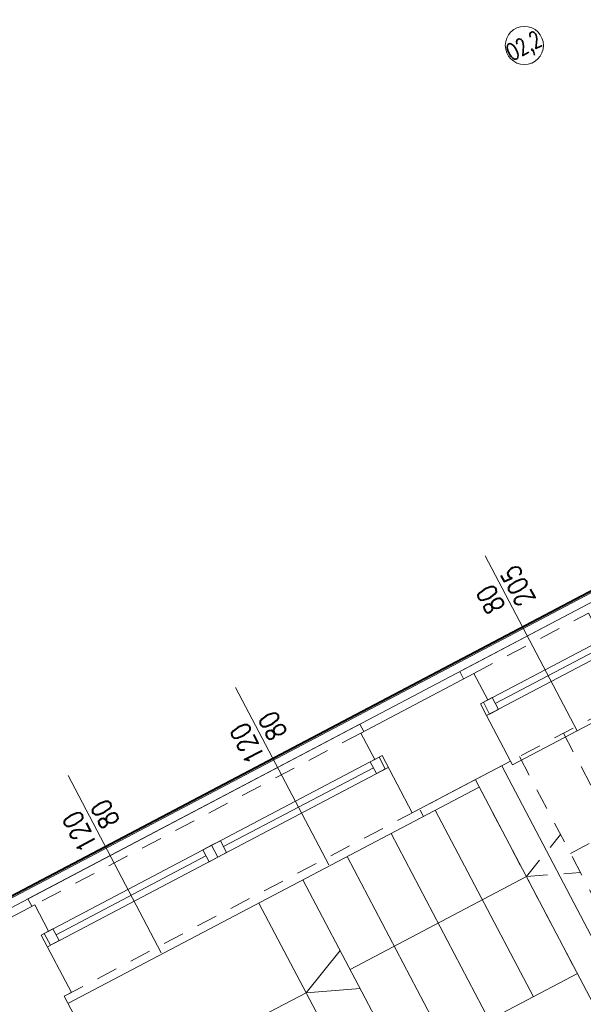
# Model space of a CAD drawing. Header units: metres. Extents: x 7408630 to 7411134, y 5569633 to 5570339.
# Tile 206 of 256: x 7410500.32 to 7410503.71, y 5569909.57 to 5569915.5. Entities that reach past the tile are written whole.
import ezdxf
from ezdxf.enums import TextEntityAlignment as Align

# ---------------------------------------------------------------- set-up
doc = ezdxf.new("R2010")
doc.units = ezdxf.units.M
doc.header["$MEASUREMENT"] = 0
doc.linetypes.add('HIDDEN', pattern=[9.525, 6.35, -3.175])
for name, color, linetype, lineweight in [('! tynk', 21, 'Continuous', 0), ('0-osie-tx', 66, 'Continuous', 9), ('Istn-cienka', 4, 'Continuous', 9), ('Istn-okna', 6, 'Continuous', 13), ('Istn-sciany', 3, 'Continuous', 20), ('Istn-widok', 1, 'Continuous', 15), ('Ocieplenie', 4, 'ZIGZAG', 5), ('OPIS POM NOWE', 140, 'Continuous', 5), ('Opis_okna', 8, 'Continuous', 15), ('Opis_pom', 9, 'Continuous', 18), ('Sciany', 2, 'Continuous', 40), ('Widok', 1, 'Continuous', 15)]:
    doc.layers.add(name, color=color, linetype=linetype, lineweight=lineweight)
doc.styles.add('ARCHETYP', font='romans.shx', dxfattribs={"height": 15})
doc.styles.add('ARIAL', font='tahoma.ttf')
doc.styles.add('TXT', font='simplex.shx')
doc.linetypes.add('ZIGZAG', pattern='A,0.00254,-5.08,[131,ltypeshp.shx,S=5.08,R=0,X=-5.08,Y=0],-10.16,[131,ltypeshp.shx,S=5.08,R=180,X=5.08,Y=0],-5.08', length=20.32254)
doc.dimstyles.new('DIM50', dxfattribs={"dimscale": 5, "dimtxt": 2, "dimasz": 1, "dimexe": 0, "dimexo": 0, "dimgap": 0.5, "dimtad": 1, "dimdec": 4, "dimrnd": 0.5, "dimdsep": 46, "dimtxsty": 'TXT', "dimblk": 'TICK1', "dimblk1": 'TICK1', "dimblk2": 'TICK1', "dimsah": 1, "dimcen": 0, "dimse1": 1, "dimse2": 1, "dimclrd": 1, "dimclre": 7, "dimclrt": 9, "dimadec": 0, "dimazin": 0, "dimtfac": 1, "dimtdec": 4, "dimtmove": 2, "dimatfit": 3, "dimldrblk": 'TICK1', "dimfxl": 1, "dimtolj": 1, "dimarcsym": 0})

# ---------------------------------------------------------------- blocks, each defined once
blk = doc.blocks.new('TICK1')
at = {"color": 0}
for p, q in [((0, -1.4), (0, 1.4)), ((0, 0), (-1, 0))]:
    blk.add_line(p, q, dxfattribs=at)
at = {"color": 2}
blk.add_line((-1, -1), (1, 1), dxfattribs=at)
blk = doc.blocks.new('*D107')
at = {"layer": '0-osie-tx', "color": 1, "lineweight": -2}
blk.add_line((60775.57, -197861.89), (60202.57, -197861.89), dxfattribs=at)
at = {"layer": 'DEFPOINTS', "color": 0}
for p in [(60197.57, -197861.89), (60197.57, -197909.59), (60780.57, -197909.59)]:
    blk.add_point(p, dxfattribs=at)
at = {"layer": '0-osie-tx', "color": 1, "lineweight": -2, "xscale": 5, "yscale": 5, "zscale": 5, "rotation": 180}
blk.add_blockref('TICK1', (60197.57, -197861.89), dxfattribs=at)
at = {"layer": '0-osie-tx', "color": 1, "lineweight": -2, "xscale": 5, "yscale": 5, "zscale": 5}
blk.add_blockref('TICK1', (60780.57, -197861.89), dxfattribs=at)
at = {"layer": '0-osie-tx', "color": 9, "insert": (60489.07, -197855.64), "char_height": 7.5, "attachment_point": 5, "style": 'TXT'}
blk.add_mtext('\\A1;583', dxfattribs=at)
blk = doc.blocks.new('okno 4')
at = {"layer": 'Istn-cienka', "linetype": 'HIDDEN', "ltscale": 2}
for points in [[(51751.72, -197352.83), (51829.72, -197352.83)], [(51834.72, -197409.83), (51746.72, -197409.83)]]:
    blk.add_lwpolyline(points, dxfattribs=at)
at = {"layer": 'Istn-okna'}
for points in [[(51834.72, -197370.83), (51746.72, -197370.83)], [(51826.72, -197374.83), (51754.72, -197374.83)], [(51834.72, -197378.83), (51746.72, -197378.83)]]:
    blk.add_lwpolyline(points, dxfattribs=at)
for points in [[(51754.72, -197370.83), (51748.72, -197370.83), (51748.72, -197378.83), (51754.72, -197378.83)], [(51832.72, -197370.83), (51826.72, -197370.83), (51826.72, -197378.83), (51832.72, -197378.83)]]:
    blk.add_lwpolyline(points, close=True, dxfattribs=at)
at = {"layer": 'Istn-sciany'}
for points in [[(51751.72, -197370.83), (51751.72, -197352.83)], [(51829.72, -197370.83), (51829.72, -197352.83)], [(51751.72, -197370.83), (51746.72, -197370.83)], [(51746.72, -197378.83), (51746.72, -197370.83)], [(51834.72, -197370.83), (51829.72, -197370.83)], [(51834.72, -197378.83), (51834.72, -197370.83)], [(51746.72, -197378.83), (51746.72, -197409.83)], [(51834.72, -197378.83), (51834.72, -197409.83)]]:
    blk.add_lwpolyline(points, dxfattribs=at)
at = {"layer": 'Istn-widok'}
for points in [[(51744.72, -197347.83), (51836.72, -197347.83)], [(51744.72, -197352.83), (51744.72, -197347.83)], [(51836.72, -197352.83), (51836.72, -197347.83)], [(51746.72, -197409.83), (51746.72, -197412.33)], [(51834.72, -197409.83), (51834.72, -197412.33)], [(51834.72, -197412.33), (51746.72, -197412.33)]]:
    blk.add_lwpolyline(points, dxfattribs=at)
blk = doc.blocks.new('A$C142d3faa')
at = {"layer": '! tynk'}
for points in [[(-883.77464, 1440.91757), (-883.77464, 1656.60619), (1838.22536, 1656.60619), (1838.22536, 1780.60619)], [(-882.77464, 1440.91757), (-882.77464, 1655.60619), (1839.22536, 1655.60619), (1839.22536, 1780.60619)]]:
    blk.add_lwpolyline(points, dxfattribs=at)
at = {"layer": 'Istn-cienka', "linetype": 'HIDDEN', "ltscale": 2}
for points in [[(1498.22536, 1645.60619), (1276.22536, 1645.60619)], [(1266.22536, 1588.60619), (1528.22536, 1588.60619)]]:
    blk.add_lwpolyline(points, dxfattribs=at)
at = {"layer": 'Istn-okna'}
for points in [[(1271.22536, 1627.60619), (1503.22536, 1627.60619)], [(1271.22536, 1619.60619), (1503.22536, 1619.60619)], [(1279.22536, 1623.60619), (1381.22536, 1623.60619)], [(1393.22536, 1623.60619), (1495.22536, 1623.60619)]]:
    blk.add_lwpolyline(points, dxfattribs=at)
for points in [[(1273.22536, 1627.60619), (1279.22536, 1627.60619), (1279.22536, 1619.60619), (1273.22536, 1619.60619)], [(1381.22536, 1627.60619), (1387.22536, 1627.60619), (1387.22536, 1619.60619), (1381.22536, 1619.60619)], [(1387.22536, 1627.60619), (1393.22536, 1627.60619), (1393.22536, 1619.60619), (1387.22536, 1619.60619)], [(1495.22536, 1627.60619), (1501.22536, 1627.60619), (1501.22536, 1619.60619), (1495.22536, 1619.60619)]]:
    blk.add_lwpolyline(points, close=True, dxfattribs=at)
at = {"layer": 'Istn-sciany'}
for points in [[(1104.22536, 1645.60619), (1276.22536, 1645.60619)], [(1213.22536, 1645.60619), (1276.22536, 1645.60619)], [(1276.22536, 1627.60619), (1276.22536, 1645.60619)], [(1498.22536, 1645.60619), (1575.22536, 1645.60619)], [(1498.22536, 1627.60619), (1498.22536, 1645.60619)], [(1498.22536, 1645.60619), (1575.22536, 1645.60619)], [(1271.22536, 1627.60619), (1276.22536, 1627.60619)], [(1271.22536, 1588.60619), (1271.22536, 1627.60619)], [(1498.22536, 1627.60619), (1503.22536, 1627.60619)], [(1503.22536, 1588.60619), (1503.22536, 1627.60619)], [(1266.22536, 1588.60619), (1266.22536, 1336.60619)], [(1271.22536, 1588.60619), (1266.22536, 1588.60619)], [(1266.22536, 1011.60619), (1266.22536, 1588.60619)], [(1570.22536, 1588.60619), (1503.22536, 1588.60619)], [(1528.22536, 1588.60619), (1570.22536, 1588.60619)], [(1546.22536, 1588.60619), (1546.22536, 1148.60619)], [(1564.22536, 1588.60619), (1564.22536, 1446.60619), (1579.22536, 1446.60619), (1579.22536, 1362.60619), (1564.22536, 1362.60619), (1564.22536, 1225.60619), (1579.22536, 1225.60619)], [(1396.22536, 1456.60619), (1546.22536, 1456.60619)]]:
    blk.add_lwpolyline(points, dxfattribs=at)
at = {"layer": 'Istn-sciany', "linetype": 'HIDDEN', "ltscale": 2}
for points in [[(1546.22536, 1588.60619), (1546.22536, 1456.60619)], [(1576.22536, 1588.60619), (1576.22536, 1456.60619)], [(1606.22536, 1588.60619), (1606.22536, 1456.60619)], [(1546.22536, 1522.60619), (1576.22536, 1535.49011)], [(1546.22536, 1522.60619), (1576.22536, 1509.72228)], [(1576.22536, 1522.60619), (1726.22536, 1522.60619)]]:
    blk.add_lwpolyline(points, dxfattribs=at)
at = {"layer": 'Istn-widok'}
for points in [[(1500.22536, 1650.60619), (1274.22536, 1650.60619)], [(1274.22536, 1645.60619), (1274.22536, 1650.60619)], [(1500.22536, 1645.60619), (1500.22536, 1650.60619)], [(1266.22536, 1583.60619), (1546.22536, 1583.60619)], [(1396.22536, 1583.60619), (1396.22536, 1456.60619)], [(1426.22536, 1583.60619), (1426.22536, 1456.60619)], [(1456.22536, 1583.60619), (1456.22536, 1456.60619)], [(1486.22536, 1583.60619), (1486.22536, 1456.60619)], [(1508.22536, 1587.95464), (1508.22536, 1583.60619)], [(1516.22536, 1583.60619), (1516.22536, 1456.60619)], [(1331.22536, 1522.60619), (1396.22536, 1522.60619)], [(1426.22536, 1522.60619), (1546.22536, 1522.60619)]]:
    blk.add_lwpolyline(points, dxfattribs=at)
at = {"layer": 'Ocieplenie', "linetype": 'ZIGZAG', "ltscale": 0.75}
blk.add_lwpolyline([(-877.77464, 1440.91757), (-877.77464, 1650.60619), (1844.22536, 1650.60619), (1844.22536, 1780.60619)], dxfattribs=at)
at = {"layer": 'Opis_okna'}
for points in [[(1330.22536, 1584.44731), (1330.22536, 1705.03251)], [(1444.22536, 1584.44731), (1444.22536, 1705.03251)], [(1614.22536, 1586.10619), (1614.22536, 1705.03251)]]:
    blk.add_lwpolyline(points, dxfattribs=at)
blk.add_circle((1778.29904, 1966.10619), 11.5, dxfattribs=at)
at = {"layer": 'Sciany'}
blk.add_lwpolyline([(1838.22536, 1656.60619), (-883.77464, 1656.60619), (-883.77464, 859.60619), (-960.77464, 859.60619), (-960.77464, -275.39381), (-600.77464, -275.39381), (-600.77464, -418.39381), (4503.72174, -418.39183), (4503.72174, 1121.60619), (3122.22536, 1121.60619)], dxfattribs=at)
at = {"layer": 'Widok'}
for points in [[(1396.22536, 1522.60619), (1426.22536, 1535.49011)], [(1396.22536, 1522.60619), (1426.22536, 1509.72228)]]:
    blk.add_lwpolyline(points, dxfattribs=at)
at = {"layer": '0-osie-tx'}
blk.add_blockref('okno 4', (-50176.49855, 198998.43831), dxfattribs=at)
at = {"layer": 'OPIS POM NOWE', "style": 'ARIAL'}
for tag, p in [('E1,4', (2085.45351, 1677.90272)), ('E1,4', (2642.56507, 1467.09858)), ('E1,4', (2887.55495, 1334.66914)), ('E1,1', (2346.15173, 945.30692)), ('E1,2', (2380.28977, 731.46058)), ('E1,4', (3248.92697, 423.56227)), ('E1,3', (2269.29047, 389.84746)), ('E1,5', (4145.39689, -41.41678))]:
    blk.add_attdef(tag, text='', height=23.936, dxfattribs=at).set_placement(p, align=Align.MIDDLE_CENTER)
at = {"layer": 'Opis_okna', "style": 'ARCHETYP', "width": 0.7}
blk.add_text('O2,2', height=10, dxfattribs=at).set_placement((1767.09073, 1961.18451))
at = {"layer": 'Opis_okna', "style": 'ARCHETYP', "width": 0.8}
for s, p in [('80', (1610.76195, 1672.1722)), ('205', (1629.13033, 1667.62132)), ('120', (1326.76195, 1659.53095)), ('80', (1345.13033, 1665.96244)), ('120', (1440.76195, 1659.53095)), ('80', (1459.13033, 1665.96244))]:
    blk.add_text(s, height=12, rotation=90, dxfattribs=at).set_placement(p)
at = {"layer": 'Opis_pom', "ltscale": 0.7, "style": 'ARIAL'}
for tag, p in [('B1,18', (784.17545, 4749.37691)), ('B1,21', (1474.16062, 4744.55225)), ('B1/17', (593.195, 4721.36004)), ('1,23', (2643.87974, 4721.36004)), ('1,22', (2015.9973, 4715.61993)), ('A1,1', (-123.27527, 4710.79271)), ('B1,19', (983.47704, 4684.25047)), ('B1,1', (2964.21389, 4687.19476)), ('A1,6', (-365.37937, 4657.22679)), ('A1,16', (198.20726, 4631.43636)), ('B1,20', (1267.19488, 4624.63245)), ('B1,3', (3298.01304, 4567.23582)), ('B1,4', (4545.10985, 4480.62225)), ('A1,5', (-782.1155, 4446.93269)), ('A1,2', (-186.91937, 4425.11232)), ('A1,15', (198.20726, 4391.00084)), ('B1,2', (2872.01208, 4302.45919)), ('A1,3', (-121.28956, 4150.90563)), ('B1,8', (2427.38319, 4053.12316)), ('B1,6', (4754.92624, 3940.33462)), ('A1,4', (-837.67923, 3920.77219)), ('B1,14', (401.20606, 3890.99898)), ('B1,13', (1255.28314, 3857.26479)), ('B1,5', (4487.88744, 3854.52406)), ('B1,10', (1961.59927, 3852.27607)), ('B1,9', (2126.78184, 3827.24689)), ('B1,7', (3203.17952, 3799.68363)), ('B1,11', (2118.65879, 3658.83867)), ('B1,12', (1949.47729, 3633.25719)), ('C1,2', (2894.60473, 3427.28336)), ('C1,3', (2160.24672, 3198.45588)), ('C1,1', (3129.25555, 2706.44899)), ('C1,4', (2077.33924, 2485.4131)), ('C1,5', (2131.38321, 2180.30979)), ('C1,10', (3196.04343, 2172.92088)), ('C1,9', (3215.99552, 1907.6342)), ('C1,6', (2168.07384, 1819.58528)), ('D0,18', (1348.65318, 1483.78164)), ('C1,8', (2890.19555, 1472.29709)), ('C1,7', (2247.74624, 1432.40489)), ('D,03', (680.14667, 1361.20684)), ('D0,15', (1769.82602, 1360.28568)), ('D,07', (301.65348, 1339.2086)), ('D0,6', (-189.6235, 1299.11733)), ('D0,8', (-573.60597, 1280.79442)), ('D0,4', (520.2942, 1181.60376)), ('D0,2', (1011.71883, 1184.66707)), ('D0,14', (1790.01141, 1156.00202)), ('D,05', (264.32997, 1077.69749)), ('D0,13', (1760.78024, 974.27002)), ('D0,09', (-770.07094, 944.55513)), ('D0,1', (999.98875, 928.60626)), ('D0,10', (-751.07239, 564.55801)), ('D0,11', (-751.07239, 336.73827)), ('D0,12', (198.7439, 306.39703))]:
    blk.add_attdef(tag, text='', height=11.968, dxfattribs=at).set_placement(p, align=Align.MIDDLE_CENTER)
at = {"layer": '0-osie-tx'}
dim = blk.add_linear_dim(base=(1266.22536, 1301.30318), p1=(1849.22536, 1253.60619), p2=(1266.22536, 1253.60619), dimstyle='DIM50', override={"dimtxt": 1.5, "dimfxl": 0}, dxfattribs=at)
dim.commit()
dim.dimension.update_dxf_attribs({"geometry": '*D107', "text_midpoint": (1557.72536, 1307.55318), "insert": (-58931.34199, 199163.19449)})

msp = doc.modelspace()

# ---------------------------------------------------------------- block references
at = {"xscale": 0.01, "yscale": 0.01, "zscale": 0.01, "rotation": 27.75854060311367}
msp.add_blockref('A$C142d3faa', (7410496.7794, 5569889.66285), dxfattribs=at)

doc.saveas('drawing.dxf')
